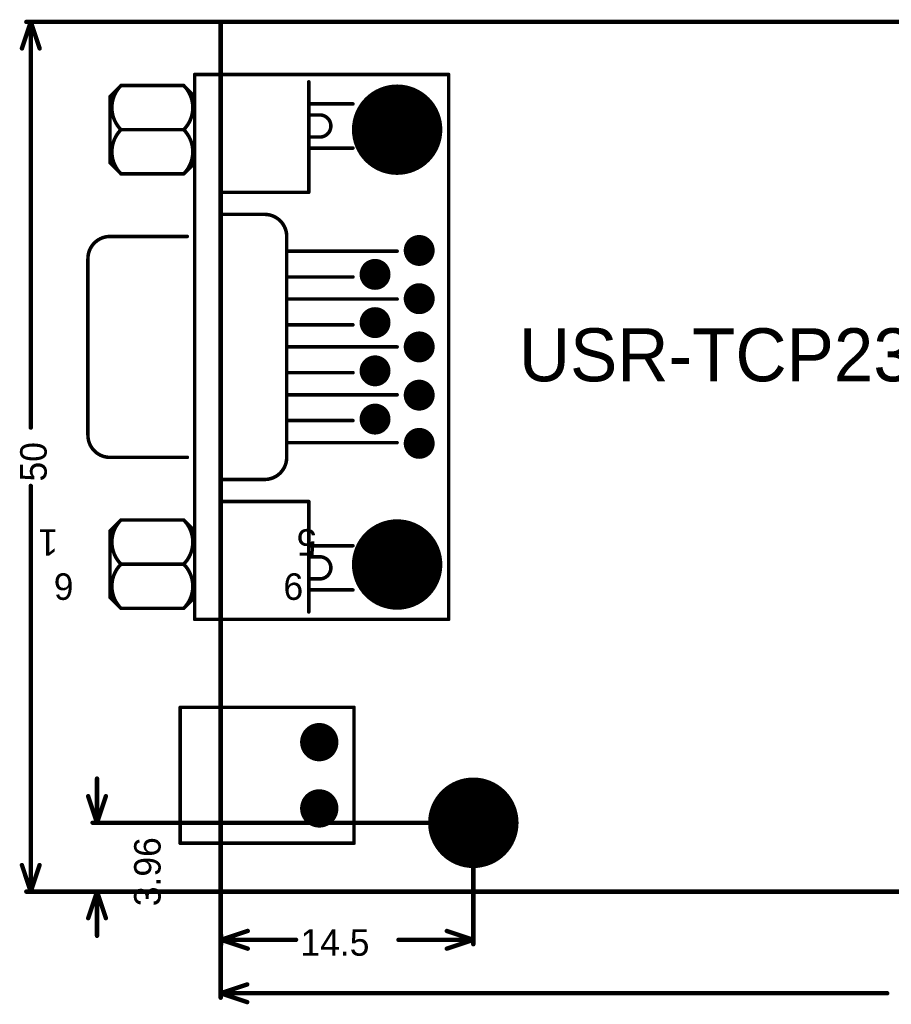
# Model space of a CAD drawing. Extents: x 24 to 121.9, y 31.1 to 92.8.
# Tile 1 of 2: x 24 to 74.1, y 31.4 to 88. Entities that reach past the tile are written whole.
import ezdxf

# ---------------------------------------------------------------- set-up
doc = ezdxf.new("R2010")
doc.units = 0
doc.layers.get('0').update_dxf_attribs({"linetype": 'CONTINUOUS'})
for name, color, linetype in [('BOTTOMSOLDER', 6, 'CONTINUOUS'), ('KEEPOUTLAYER', 6, 'CONTINUOUS'), ('MECHANICAL3', 76, 'CONTINUOUS'), ('MULTILAYER', 9, 'CONTINUOUS'), ('TOPOVERLAY', 2, 'CONTINUOUS'), ('TOPSOLDER', 216, 'CONTINUOUS')]:
    doc.layers.add(name, color=color, linetype=linetype)

# ---------------------------------------------------------------- blocks, each defined once
blk = doc.blocks.new('DB9_____6')
at = {"layer": 'BOTTOMSOLDER'}
for points, const_width in [([(-1.299629, 0, 1), (1.299629, 0, 1)], 2.599258), ([(23.698187, 0, 1), (26.297445, 0, 1)], 2.599258), ([(7.916342, 1.27, 1), (8.805342, 1.27, 1)], 0.889), ([(10.689184, 1.27, 1), (11.578184, 1.27, 1)], 0.889), ([(13.462, 1.27, 1), (14.351, 1.27, 1)], 0.889), ([(16.234816, 1.27, 1), (17.123816, 1.27, 1)], 0.889), ([(6.519342, -1.27, 1), (7.408342, -1.27, 1)], 0.889), ([(9.292184, -1.27, 1), (10.181184, -1.27, 1)], 0.889), ([(12.065, -1.27, 1), (12.954, -1.27, 1)], 0.889), ([(14.837816, -1.27, 1), (15.726816, -1.27, 1)], 0.889), ([(17.610658, -1.27, 1), (18.499658, -1.27, 1)], 0.889)]:
    blk.add_lwpolyline(points, format="xyb", close=True, dxfattribs=dict(at, const_width=const_width))
at = {"layer": 'MULTILAYER'}
for points, const_width in [([(-1.248829, 0, 1), (1.248829, 0, 1)], 2.497658), ([(23.748987, 0, 1), (26.246645, 0, 1)], 2.497658), ([(7.967142, 1.27, 1), (8.754542, 1.27, 1)], 0.7874), ([(10.739984, 1.27, 1), (11.527384, 1.27, 1)], 0.7874), ([(13.5128, 1.27, 1), (14.3002, 1.27, 1)], 0.7874), ([(16.285616, 1.27, 1), (17.073016, 1.27, 1)], 0.7874), ([(6.570142, -1.27, 1), (7.357542, -1.27, 1)], 0.7874), ([(9.342984, -1.27, 1), (10.130384, -1.27, 1)], 0.7874), ([(12.1158, -1.27, 1), (12.9032, -1.27, 1)], 0.7874), ([(14.888616, -1.27, 1), (15.676016, -1.27, 1)], 0.7874), ([(17.661458, -1.27, 1), (18.448858, -1.27, 1)], 0.7874)]:
    blk.add_lwpolyline(points, format="xyb", close=True, dxfattribs=dict(at, const_width=const_width))
at = {"layer": 'TOPOVERLAY', "const_width": 0.2032}
for points in [[(6.1595, 16.51, -0.414214), (7.4295, 17.78)], [(17.5895, 17.78, -0.414214), (18.8595, 16.51)], [(-2.521014, 15.877197, -0.414214), (0.023381, 15.877197)], [(0.018986, 15.877197, -0.414214), (2.563381, 15.877197)], [(22.455619, 15.877197, -0.414214), (25.000013, 15.877197)], [(24.995619, 15.877197, -0.414214), (27.540013, 15.877197)], [(0.023381, 12.274461, -0.414214), (-2.521014, 12.274461)], [(2.563381, 12.274461, -0.414214), (0.018986, 12.274461)], [(25.000013, 12.274461, -0.414214), (22.455619, 12.274461)], [(27.540013, 12.274461, -0.414214), (24.995619, 12.274461)], [(6.1595, 6.35, -0.414214), (4.8895, 7.62)], [(20.1295, 7.62, -0.414214), (18.8595, 6.35)], [(0.4445, 4.445, -1), (-0.8255, 4.445)], [(25.8445, 4.445, -1), (24.5745, 4.445)]]:
    blk.add_lwpolyline(points, format="xyb", dxfattribs=at)
for points in [[(7.4295, 17.78), (17.5895, 17.78)], [(-1.883816, 16.51), (-2.518816, 15.875)], [(-1.883816, 16.51), (1.926184, 16.51)], [(1.926184, 16.51), (2.561184, 15.875)], [(6.1595, 16.51), (6.1595, 12.065)], [(18.8595, 16.51), (18.8595, 12.065)], [(23.092816, 16.51), (22.457816, 15.875)], [(23.092816, 16.51), (26.902816, 16.51)], [(26.902816, 16.51), (27.537816, 15.875)], [(-2.518816, 15.875), (-2.518816, 12.276658)], [(0.021184, 15.875), (0.021184, 12.276658)], [(2.561184, 15.875), (2.561184, 12.276658)], [(22.457816, 15.875), (22.457816, 12.276658)], [(24.997816, 15.875), (24.997816, 12.276658)], [(27.537816, 15.875), (27.537816, 12.276658)], [(-2.518816, 12.276658), (-1.883816, 11.641658)], [(2.561184, 12.276658), (1.926184, 11.641658)], [(22.457816, 12.276658), (23.092816, 11.641658)], [(27.537816, 12.276658), (26.902816, 11.641658)], [(-3.153816, 11.641658), (28.172816, 11.641658)], [(-3.153816, 11.641658), (-3.153816, -2.963316)], [(28.172816, 11.641658), (28.172816, -2.963316)], [(-3.153816, 10.16), (28.172816, 10.16)], [(3.6195, 10.16), (3.6195, 5.08)], [(4.8895, 10.16), (4.8895, 7.62)], [(20.1295, 10.16), (20.1295, 7.62)], [(21.3995, 10.16), (21.3995, 5.08)], [(6.1595, 6.35), (18.8595, 6.35)], [(7.006184, 6.35), (7.006184, 0)], [(8.276184, 6.35), (8.276184, 2.54)], [(9.757842, 6.35), (9.757842, 0)], [(11.027842, 6.35), (11.027842, 2.54)], [(12.5095, 6.35), (12.5095, 0)], [(13.7795, 6.35), (13.7795, 2.54)], [(15.261158, 6.35), (15.261158, 0)], [(16.531158, 6.35), (16.531158, 2.54)], [(18.012816, 6.35), (18.012816, 0)], [(-2.7305, 5.08), (3.6195, 5.08)], [(-1.4605, 5.08), (-1.4605, 2.54)], [(-0.8255, 5.08), (-0.8255, 4.445)], [(0.4445, 5.08), (0.4445, 4.445)], [(1.0795, 5.08), (1.0795, 2.54)], [(21.3995, 5.08), (27.7495, 5.08)], [(23.9395, 5.08), (23.9395, 2.54)], [(24.5745, 5.08), (24.5745, 4.445)], [(25.8445, 5.08), (25.8445, 4.445)], [(26.4795, 5.08), (26.4795, 2.54)], [(-3.153816, -2.963316), (28.172816, -2.963316)]]:
    blk.add_lwpolyline(points, dxfattribs=at)
at = {"layer": 'TOPOVERLAY', "const_width": 0.1016}
for points in [[(7.3787, 17.78, 1), (7.4803, 17.78, 1)], [(7.3787, 17.78, 1), (7.4803, 17.78, 1)], [(17.5387, 17.78, 1), (17.6403, 17.78, 1)], [(17.5387, 17.78, 1), (17.6403, 17.78, 1)], [(-1.934616, 16.51, 1), (-1.833016, 16.51, 1)], [(-1.934616, 16.51, 1), (-1.833016, 16.51, 1)], [(1.875384, 16.51, 1), (1.976984, 16.51, 1)], [(1.875384, 16.51, 1), (1.976984, 16.51, 1)], [(6.1087, 16.51, 1), (6.2103, 16.51, 1)], [(6.1087, 16.51, 1), (6.2103, 16.51, 1)], [(18.8087, 16.51, 1), (18.9103, 16.51, 1)], [(18.8087, 16.51, 1), (18.9103, 16.51, 1)], [(23.042016, 16.51, 1), (23.143616, 16.51, 1)], [(23.042016, 16.51, 1), (23.143616, 16.51, 1)], [(26.852016, 16.51, 1), (26.953616, 16.51, 1)], [(26.852016, 16.51, 1), (26.953616, 16.51, 1)], [(-2.571813, 15.877197, 1), (-2.470213, 15.877197, 1)], [(-2.569616, 15.875, 1), (-2.468016, 15.875, 1)], [(-2.569616, 15.875, 1), (-2.468016, 15.875, 1)], [(-0.031814, 15.877197, 1), (0.069787, 15.877197, 1)], [(-0.029616, 15.875, 1), (0.071984, 15.875, 1)], [(-0.027419, 15.877197, 1), (0.074181, 15.877197, 1)], [(2.510384, 15.875, 1), (2.611984, 15.875, 1)], [(2.510384, 15.875, 1), (2.611984, 15.875, 1)], [(2.512581, 15.877197, 1), (2.614181, 15.877197, 1)], [(22.404819, 15.877197, 1), (22.506419, 15.877197, 1)], [(22.407016, 15.875, 1), (22.508616, 15.875, 1)], [(22.407016, 15.875, 1), (22.508616, 15.875, 1)], [(24.944819, 15.877197, 1), (25.046419, 15.877197, 1)], [(24.947016, 15.875, 1), (25.048616, 15.875, 1)], [(24.949213, 15.877197, 1), (25.050814, 15.877197, 1)], [(27.487016, 15.875, 1), (27.588616, 15.875, 1)], [(27.487016, 15.875, 1), (27.588616, 15.875, 1)], [(27.489213, 15.877197, 1), (27.590813, 15.877197, 1)], [(-2.571813, 12.274461, 1), (-2.470213, 12.274461, 1)], [(-2.569616, 12.276658, 1), (-2.468016, 12.276658, 1)], [(-2.569616, 12.276658, 1), (-2.468016, 12.276658, 1)], [(-0.031814, 12.274461, 1), (0.069787, 12.274461, 1)], [(-0.029616, 12.276658, 1), (0.071984, 12.276658, 1)], [(-0.027419, 12.274461, 1), (0.074181, 12.274461, 1)], [(2.510384, 12.276658, 1), (2.611984, 12.276658, 1)], [(2.510384, 12.276658, 1), (2.611984, 12.276658, 1)], [(2.512581, 12.274461, 1), (2.614181, 12.274461, 1)], [(6.1087, 12.065, 1), (6.2103, 12.065, 1)], [(18.8087, 12.065, 1), (18.9103, 12.065, 1)], [(22.404819, 12.274461, 1), (22.506419, 12.274461, 1)], [(22.407016, 12.276658, 1), (22.508616, 12.276658, 1)], [(22.407016, 12.276658, 1), (22.508616, 12.276658, 1)], [(24.944819, 12.274461, 1), (25.046419, 12.274461, 1)], [(24.947016, 12.276658, 1), (25.048616, 12.276658, 1)], [(24.949213, 12.274461, 1), (25.050814, 12.274461, 1)], [(27.487016, 12.276658, 1), (27.588616, 12.276658, 1)], [(27.487016, 12.276658, 1), (27.588616, 12.276658, 1)], [(27.489213, 12.274461, 1), (27.590813, 12.274461, 1)], [(-3.204616, 11.641658, 1), (-3.103016, 11.641658, 1)], [(-3.204616, 11.641658, 1), (-3.103016, 11.641658, 1)], [(-1.934616, 11.641658, 1), (-1.833016, 11.641658, 1)], [(1.875384, 11.641658, 1), (1.976984, 11.641658, 1)], [(23.042016, 11.641658, 1), (23.143616, 11.641658, 1)], [(26.852016, 11.641658, 1), (26.953616, 11.641658, 1)], [(28.122016, 11.641658, 1), (28.223616, 11.641658, 1)], [(28.122016, 11.641658, 1), (28.223616, 11.641658, 1)], [(-3.204616, 10.16, 1), (-3.103016, 10.16, 1)], [(3.5687, 10.16, 1), (3.6703, 10.16, 1)], [(4.8387, 10.16, 1), (4.9403, 10.16, 1)], [(20.0787, 10.16, 1), (20.1803, 10.16, 1)], [(21.3487, 10.16, 1), (21.4503, 10.16, 1)], [(28.122016, 10.16, 1), (28.223616, 10.16, 1)], [(4.8387, 7.62, 1), (4.9403, 7.62, 1)], [(4.8387, 7.62, 1), (4.9403, 7.62, 1)], [(20.0787, 7.62, 1), (20.1803, 7.62, 1)], [(20.0787, 7.62, 1), (20.1803, 7.62, 1)], [(6.1087, 6.35, 1), (6.2103, 6.35, 1)], [(6.1087, 6.35, 1), (6.2103, 6.35, 1)], [(6.955384, 6.35, 1), (7.056984, 6.35, 1)], [(8.225384, 6.35, 1), (8.326984, 6.35, 1)], [(9.707042, 6.35, 1), (9.808642, 6.35, 1)], [(10.977042, 6.35, 1), (11.078642, 6.35, 1)], [(12.4587, 6.35, 1), (12.5603, 6.35, 1)], [(13.7287, 6.35, 1), (13.8303, 6.35, 1)], [(15.210358, 6.35, 1), (15.311958, 6.35, 1)], [(16.480358, 6.35, 1), (16.581958, 6.35, 1)], [(17.962016, 6.35, 1), (18.063616, 6.35, 1)], [(18.8087, 6.35, 1), (18.9103, 6.35, 1)], [(18.8087, 6.35, 1), (18.9103, 6.35, 1)], [(-2.7813, 5.08, 1), (-2.6797, 5.08, 1)], [(-1.5113, 5.08, 1), (-1.4097, 5.08, 1)], [(-0.8763, 5.08, 1), (-0.7747, 5.08, 1)], [(0.3937, 5.08, 1), (0.4953, 5.08, 1)], [(1.0287, 5.08, 1), (1.1303, 5.08, 1)], [(3.5687, 5.08, 1), (3.6703, 5.08, 1)], [(3.5687, 5.08, 1), (3.6703, 5.08, 1)], [(21.3487, 5.08, 1), (21.4503, 5.08, 1)], [(21.3487, 5.08, 1), (21.4503, 5.08, 1)], [(23.8887, 5.08, 1), (23.9903, 5.08, 1)], [(24.5237, 5.08, 1), (24.6253, 5.08, 1)], [(25.7937, 5.08, 1), (25.8953, 5.08, 1)], [(26.4287, 5.08, 1), (26.5303, 5.08, 1)], [(27.6987, 5.08, 1), (27.8003, 5.08, 1)], [(-0.8763, 4.445, 1), (-0.7747, 4.445, 1)], [(-0.8763, 4.445, 1), (-0.7747, 4.445, 1)], [(0.3937, 4.445, 1), (0.4953, 4.445, 1)], [(0.3937, 4.445, 1), (0.4953, 4.445, 1)], [(24.5237, 4.445, 1), (24.6253, 4.445, 1)], [(24.5237, 4.445, 1), (24.6253, 4.445, 1)], [(25.7937, 4.445, 1), (25.8953, 4.445, 1)], [(25.7937, 4.445, 1), (25.8953, 4.445, 1)], [(-1.5113, 2.54, 1), (-1.4097, 2.54, 1)], [(1.0287, 2.54, 1), (1.1303, 2.54, 1)], [(8.225384, 2.54, 1), (8.326984, 2.54, 1)], [(10.977042, 2.54, 1), (11.078642, 2.54, 1)], [(13.7287, 2.54, 1), (13.8303, 2.54, 1)], [(16.480358, 2.54, 1), (16.581958, 2.54, 1)], [(23.8887, 2.54, 1), (23.9903, 2.54, 1)], [(26.4287, 2.54, 1), (26.5303, 2.54, 1)], [(6.955384, 0, 1), (7.056984, 0, 1)], [(9.707042, 0, 1), (9.808642, 0, 1)], [(12.4587, 0, 1), (12.5603, 0, 1)], [(15.210358, 0, 1), (15.311958, 0, 1)], [(17.962016, 0, 1), (18.063616, 0, 1)], [(-3.204616, -2.963316, 1), (-3.103016, -2.963316, 1)], [(-3.204616, -2.963316, 1), (-3.103016, -2.963316, 1)], [(28.122016, -2.963316, 1), (28.223616, -2.963316, 1)], [(28.122016, -2.963316, 1), (28.223616, -2.963316, 1)]]:
    blk.add_lwpolyline(points, format="xyb", close=True, dxfattribs=at)
at = {"layer": 'TOPSOLDER'}
for points, const_width in [([(-1.299629, 0, 1), (1.299629, 0, 1)], 2.599258), ([(23.698187, 0, 1), (26.297445, 0, 1)], 2.599258), ([(7.916342, 1.27, 1), (8.805342, 1.27, 1)], 0.889), ([(10.689184, 1.27, 1), (11.578184, 1.27, 1)], 0.889), ([(13.462, 1.27, 1), (14.351, 1.27, 1)], 0.889), ([(16.234816, 1.27, 1), (17.123816, 1.27, 1)], 0.889), ([(6.519342, -1.27, 1), (7.408342, -1.27, 1)], 0.889), ([(9.292184, -1.27, 1), (10.181184, -1.27, 1)], 0.889), ([(12.065, -1.27, 1), (12.954, -1.27, 1)], 0.889), ([(14.837816, -1.27, 1), (15.726816, -1.27, 1)], 0.889), ([(17.610658, -1.27, 1), (18.499658, -1.27, 1)], 0.889)]:
    blk.add_lwpolyline(points, format="xyb", close=True, dxfattribs=dict(at, const_width=const_width))
at = {"layer": 'TOPOVERLAY'}
for s, p in [('1', (2.032, 19.4945)), ('6', (-0.508, 18.6055)), ('9', (-0.508, 5.3975)), ('5', (2.032, 4.6355))]:
    blk.add_text(s, height=1.524, rotation=90, dxfattribs=at).set_placement(p)
blk = doc.blocks.new('3_81_2_8')
at = {"layer": 'BOTTOMSOLDER', "const_width": 1.101601}
for points in [[(-0.550799, 0, 1), (0.550799, 0, 1)], [(3.259201, 0, 1), (4.360799, 0, 1)]]:
    blk.add_lwpolyline(points, format="xyb", close=True, dxfattribs=at)
at = {"layer": 'MULTILAYER', "const_width": 1.000001}
for points in [[(-0.499999, 0, 1), (0.499999, 0, 1)], [(3.310001, 0, 1), (4.309999, 0, 1)]]:
    blk.add_lwpolyline(points, format="xyb", close=True, dxfattribs=at)
at = {"layer": 'TOPOVERLAY', "const_width": 0.2032}
for points in [[(5.810001, 2.000001), (-2.000001, 2.000001)], [(-2.000001, -7.999999), (-2.000001, 2.000001)], [(5.810001, -7.999999), (5.810001, 2.000001)], [(5.810001, -7.999999), (-2.000001, -7.999999)]]:
    blk.add_lwpolyline(points, dxfattribs=at)
at = {"layer": 'TOPOVERLAY', "const_width": 0.1016}
for points in [[(-2.050801, 2.000001, 1), (-1.949201, 2.000001, 1)], [(-2.050801, 2.000001, 1), (-1.949201, 2.000001, 1)], [(5.759201, 2.000001, 1), (5.860801, 2.000001, 1)], [(5.759201, 2.000001, 1), (5.860801, 2.000001, 1)], [(-2.050801, -7.999999, 1), (-1.949201, -7.999999, 1)], [(-2.050801, -7.999999, 1), (-1.949201, -7.999999, 1)], [(5.759201, -7.999999, 1), (5.860801, -7.999999, 1)], [(5.759201, -7.999999, 1), (5.860801, -7.999999, 1)]]:
    blk.add_lwpolyline(points, format="xyb", close=True, dxfattribs=at)
at = {"layer": 'TOPSOLDER', "const_width": 1.101601}
for points in [[(-0.550799, 0, 1), (0.550799, 0, 1)], [(3.259201, 0, 1), (4.360799, 0, 1)]]:
    blk.add_lwpolyline(points, format="xyb", close=True, dxfattribs=at)
blk = doc.blocks.new('H____3___5___9')
at = {"layer": 'BOTTOMSOLDER', "const_width": 2.6016}
blk.add_lwpolyline([(-7.0998, -0.105839, 1), (-4.4982, -0.105839, 1)], format="xyb", close=True, dxfattribs=at)
at = {"layer": 'MULTILAYER', "const_width": 2.5}
blk.add_lwpolyline([(-7.049, -0.105839, 1), (-4.549, -0.105839, 1)], format="xyb", close=True, dxfattribs=at)
at = {"layer": 'TOPSOLDER', "const_width": 2.6016}
blk.add_lwpolyline([(-7.0998, -0.105839, 1), (-4.4982, -0.105839, 1)], format="xyb", close=True, dxfattribs=at)

msp = doc.modelspace()

# ---------------------------------------------------------------- linework, layer by layer
at = {"layer": 'KEEPOUTLAYER', "const_width": 0.254}
for points in [[(35.555022, 87.845847), (115.555022, 87.845847)], [(35.555022, 37.845848), (35.555022, 87.845847)], [(35.555022, 37.845848), (115.555022, 37.845848)]]:
    msp.add_lwpolyline(points, dxfattribs=at)
at = {"layer": 'KEEPOUTLAYER', "const_width": 0.127}
for points in [[(35.491522, 87.845847, 1), (35.618522, 87.845847, 1)], [(35.491522, 87.845847, 1), (35.618522, 87.845847, 1)], [(35.491522, 37.845848, 1), (35.618522, 37.845848, 1)], [(35.491522, 37.845848, 1), (35.618522, 37.845848, 1)]]:
    msp.add_lwpolyline(points, format="xyb", close=True, dxfattribs=at)
at = {"layer": 'MECHANICAL3', "const_width": 0.254}
for points in [[(24.125022, 86.321847), (24.633022, 87.845847)], [(24.379022, 87.845847), (35.593023, 87.845847)], [(24.379022, 87.845847), (24.887022, 87.845847)], [(24.633022, 64.521837), (24.633022, 87.845847)], [(24.633022, 87.845847), (25.141022, 86.321847)], [(24.633022, 37.845848), (24.633022, 61.169857)], [(28.443022, 41.805847), (28.443022, 44.345847)], [(27.935022, 43.329847), (28.443022, 41.805847)], [(28.443022, 41.805847), (28.951022, 43.329847)], [(28.189022, 41.805847), (28.697022, 41.805847)], [(28.421708, 41.804161), (50.081, 41.804161)], [(50.081, 34.823827), (50.081, 41.804161)], [(24.125022, 39.369848), (24.633022, 37.845848)], [(24.633022, 37.845848), (25.141022, 39.369848)], [(24.379022, 37.845848), (35.555022, 37.845848)], [(24.379022, 37.845848), (24.887022, 37.845848)], [(27.935022, 36.321848), (28.443022, 37.845848)], [(28.189022, 37.845848), (28.697022, 37.845848)], [(28.443022, 35.305848), (28.443022, 37.845848)], [(28.443022, 37.845848), (28.951022, 36.321848)], [(35.555022, 31.749848), (35.555022, 37.845848)], [(35.583244, 35.076668), (37.107244, 35.584668)], [(48.559242, 35.584668), (50.083242, 35.076668)], [(35.583244, 34.822668), (35.583244, 35.330668)], [(35.583244, 35.076668), (39.887662, 35.076668)], [(35.583244, 35.076668), (37.107244, 34.568668)], [(45.778824, 35.076668), (50.083242, 35.076668)], [(48.559242, 34.568668), (50.083242, 35.076668)], [(50.083242, 34.822668), (50.083242, 35.330668)], [(35.555022, 32.003848), (37.079022, 32.511848)], [(35.555022, 31.749848), (35.555022, 32.257848)], [(35.555022, 32.003848), (73.879032, 32.003848)], [(35.555022, 32.003848), (37.079022, 31.495848)]]:
    msp.add_lwpolyline(points, dxfattribs=at)
at = {"layer": 'MECHANICAL3', "const_width": 0.127}
for points in [[(24.315522, 87.845847, 1), (24.442522, 87.845847, 1)], [(24.315522, 87.845847, 1), (24.442522, 87.845847, 1)], [(24.569522, 87.845847, 1), (24.696522, 87.845847, 1)], [(24.569522, 87.845847, 1), (24.696522, 87.845847, 1)], [(24.569522, 87.845847, 1), (24.696522, 87.845847, 1)], [(24.823522, 87.845847, 1), (24.950522, 87.845847, 1)], [(35.529523, 87.845847, 1), (35.656523, 87.845847, 1)], [(24.061522, 86.321847, 1), (24.188522, 86.321847, 1)], [(25.077522, 86.321847, 1), (25.204522, 86.321847, 1)], [(24.569522, 64.521837, 1), (24.696522, 64.521837, 1)], [(24.569522, 61.169857, 1), (24.696522, 61.169857, 1)], [(28.379522, 44.345847, 1), (28.506522, 44.345847, 1)], [(27.871522, 43.329847, 1), (27.998522, 43.329847, 1)], [(28.887522, 43.329847, 1), (29.014522, 43.329847, 1)], [(28.125522, 41.805847, 1), (28.252522, 41.805847, 1)], [(28.358208, 41.804161, 1), (28.485208, 41.804161, 1)], [(28.379522, 41.805847, 1), (28.506522, 41.805847, 1)], [(28.379522, 41.805847, 1), (28.506522, 41.805847, 1)], [(28.379522, 41.805847, 1), (28.506522, 41.805847, 1)], [(28.633522, 41.805847, 1), (28.760522, 41.805847, 1)], [(50.0175, 41.804161, 1), (50.1445, 41.804161, 1)], [(50.0175, 41.804161, 1), (50.1445, 41.804161, 1)], [(24.061522, 39.369848, 1), (24.188522, 39.369848, 1)], [(25.077522, 39.369848, 1), (25.204522, 39.369848, 1)], [(24.315522, 37.845848, 1), (24.442522, 37.845848, 1)], [(24.315522, 37.845848, 1), (24.442522, 37.845848, 1)], [(24.569522, 37.845848, 1), (24.696522, 37.845848, 1)], [(24.569522, 37.845848, 1), (24.696522, 37.845848, 1)], [(24.569522, 37.845848, 1), (24.696522, 37.845848, 1)], [(24.823522, 37.845848, 1), (24.950522, 37.845848, 1)], [(28.125522, 37.845848, 1), (28.252522, 37.845848, 1)], [(28.379522, 37.845848, 1), (28.506522, 37.845848, 1)], [(28.379522, 37.845848, 1), (28.506522, 37.845848, 1)], [(28.379522, 37.845848, 1), (28.506522, 37.845848, 1)], [(28.633522, 37.845848, 1), (28.760522, 37.845848, 1)], [(35.491522, 37.845848, 1), (35.618522, 37.845848, 1)], [(35.491522, 37.845848, 1), (35.618522, 37.845848, 1)], [(27.871522, 36.321848, 1), (27.998522, 36.321848, 1)], [(28.887522, 36.321848, 1), (29.014522, 36.321848, 1)], [(37.043744, 35.584668, 1), (37.170744, 35.584668, 1)], [(48.495742, 35.584668, 1), (48.622742, 35.584668, 1)], [(28.379522, 35.305848, 1), (28.506522, 35.305848, 1)], [(35.519744, 35.330668, 1), (35.646744, 35.330668, 1)], [(35.519744, 35.076668, 1), (35.646744, 35.076668, 1)], [(35.519744, 35.076668, 1), (35.646744, 35.076668, 1)], [(35.519744, 35.076668, 1), (35.646744, 35.076668, 1)], [(39.824162, 35.076668, 1), (39.951162, 35.076668, 1)], [(45.715324, 35.076668, 1), (45.842324, 35.076668, 1)], [(50.019742, 35.330668, 1), (50.146742, 35.330668, 1)], [(50.019742, 35.076668, 1), (50.146742, 35.076668, 1)], [(50.019742, 35.076668, 1), (50.146742, 35.076668, 1)], [(50.019742, 35.076668, 1), (50.146742, 35.076668, 1)], [(35.519744, 34.822668, 1), (35.646744, 34.822668, 1)], [(37.043744, 34.568668, 1), (37.170744, 34.568668, 1)], [(48.495742, 34.568668, 1), (48.622742, 34.568668, 1)], [(50.0175, 34.823827, 1), (50.1445, 34.823827, 1)], [(50.019742, 34.822668, 1), (50.146742, 34.822668, 1)], [(35.491522, 32.257848, 1), (35.618522, 32.257848, 1)], [(37.015522, 32.511848, 1), (37.142522, 32.511848, 1)], [(35.491522, 32.003848, 1), (35.618522, 32.003848, 1)], [(35.491522, 32.003848, 1), (35.618522, 32.003848, 1)], [(35.491522, 32.003848, 1), (35.618522, 32.003848, 1)], [(35.491522, 31.749848, 1), (35.618522, 31.749848, 1)], [(35.491522, 31.749848, 1), (35.618522, 31.749848, 1)], [(73.815532, 32.003848, 1), (73.942532, 32.003848, 1)], [(37.015522, 31.495848, 1), (37.142522, 31.495848, 1)]]:
    msp.add_lwpolyline(points, format="xyb", close=True, dxfattribs=at)

# ---------------------------------------------------------------- block references
for name, p, rotation in [('DB9_____6', (45.700417, 56.651754), 90), ('3_81_2_8', (41.222473, 46.439988), 270)]:
    msp.add_blockref(name, p, dxfattribs=dict(rotation=rotation))
msp.add_blockref('H____3___5___9', (55.88, 41.91))

# ---------------------------------------------------------------- texts
at = {"layer": 'MECHANICAL3'}
for s, height, p in [('USR-TCP232-400 ', 3.048, (52.700022, 67.182848)), ('14.5', 1.524, (40.141662, 34.162515))]:
    msp.add_text(s, height=height, dxfattribs=at).set_placement(p)
for s, p in [('50', (25.547175, 61.423857)), ('3.96', (32.099636, 37.007312))]:
    msp.add_text(s, height=1.524, rotation=90, dxfattribs=at).set_placement(p)

doc.saveas('drawing.dxf')
